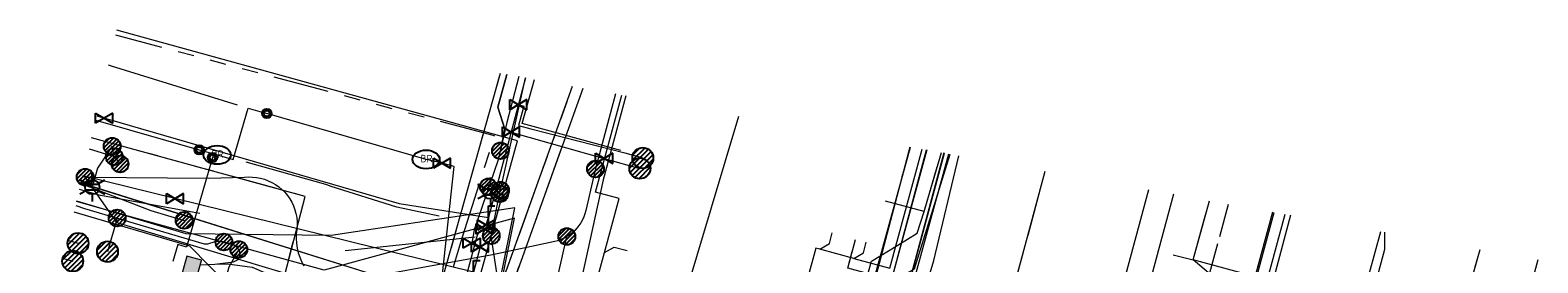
# Model space of a CAD drawing. Header units: metres. Extents: x 197355 to 199157, y 355772 to 356286.
# Tile 33 of 256: x 197363 to 197444, y 356052 to 356065. Entities that reach past the tile are written whole.
import ezdxf
from ezdxf.enums import TextEntityAlignment as Align
from ezdxf.lldxf.tags import DXFTag

# ---------------------------------------------------------------- set-up
doc = ezdxf.new("R2010")
doc.units = ezdxf.units.M
doc.linetypes.add('RI-GWA', pattern=[18.45, 6, -1.8, 1.75, -1.8, 1.75, -1.8, 1.75, -1.8])
doc.linetypes.add('RI-OVERIG', pattern=[17, 5, -2, 2, -2, 0, -2, 2, -2])
for name, color, linetype, lineweight in [('B-WE-KL-DATA_HULPSTUK_KPNB.V.-S', 90, 'Continuous', 25), ('B-WE-KL-DATA_KABELBUNDEL_KPNB.V.-G', 90, 'Continuous', 18), ('B-WE-KL-DATA_KABELBUNDEL_PRORAIL-G', 68, 'Continuous', 18), ('B-WE-KL-DATA_KABELBUNDEL_ZIGGOB.V.-G', 94, 'Continuous', 18), ('B-WE-KL-DATA_TELECOM_BTNEDERLANDN.V.-G', 74, 'KL-TELECOM-ALGEMEEN-N', 18), ('B-WE-KL-DATA_TELECOM_PRORAIL-G', 68, 'KL-TELECOM-ALGEMEEN-N', 18), ('B-WE-KL-DATA_TELECOM_ZIGGOB.V.-G', 94, 'KL-TELECOM-ALGEMEEN-N', 18), ('B-WE-KL-ET_LS_ENEXISNETBEHEERB.V.-G', 190, 'KL-LS-N', 18), ('B-WE-KL-ET_LS_HULPSTUK_ENEXISNETBEHEERB.V.-G', 190, 'Continuous', 18), ('B-WE-KL-ET_LS_HULPSTUK_ENEXISNETBEHEERB.V.-S', 190, 'Continuous', 25), ('B-WE-KL-ET_LS_KABELBUNDEL_ENEXISNETBEHEERB.V.-G', 190, 'KL-BUNDEL-N', 18), ('B-WE-KL-ET_LS_KABELBUNDEL_PRORAIL-G', 198, 'KL-BUNDEL-N', 18), ('B-WE-KL-ET_LS_PRORAIL-G', 198, 'KL-LS-N', 18), ('B-WE-KL-ET_LS_PUTKAST_ENEXISNETBEHEERB.V.-G', 190, 'Continuous', 18), ('B-WE-KL-ET_LS_PUTKAST_ENEXISNETBEHEERB.V.-V', 190, 'Continuous', 18), ('B-WE-KL-ET_MS_10 kV_ENEXISNETBEHEERB.V.-G', 130, 'KL-MS-N', 18), ('B-WE-KL-ET_MS_ENEXISNETBEHEERB.V.-G', 130, 'KL-MS-N', 18), ('B-WE-KL-GAS_HULPSTUK_ENEXISNETBEHEERB.V.-S', 30, 'Continuous', 25), ('B-WE-KL-GAS_LD_AANSLUITLEIDING_100 MBAR_PE_40_ENEXISNETBEHEERB.V.-G', 50, 'KL-GAS-LD-N', 18), ('B-WE-KL-GAS_LD_AANSLUITLEIDING_100 MBAR_PE_50_ENEXISNETBEHEERB.V.-G', 50, 'KL-GAS-LD-N', 18), ('B-WE-KL-GAS_LD_ENEXISNETBEHEERB.V.-G', 50, 'KL-GAS-LD-N', 18), ('B-WE-KL-GAS_LD_HOOFDLEIDING_100 MBAR_PVC_110_ENEXISNETBEHEERB.V.-G', 50, 'KL-GAS-LD-N', 18), ('B-WE-KL-WATER_HULPSTUK_NVWATERLEIDINGMAATSCHAPPIJLIMBURG-S', 170, 'Continuous', 25), ('B-WE-KL-WATER_TRANSPORTLEIDING_NVWATERLEIDINGMAATSCHAPPIJLIMBURG-G', 170, 'KL-WATER-TR-N', 18), ('B-WE-KL-WATER_TRANSPORTLEIDING_PRORAIL-G', 170, 'KL-WATER-TR-N', 18), ('B-WE-RI-GWA_GEMEENTEROERMOND-G', 30, 'RI-GWA', 18), ('B-WE-RI-OVERIG_PRORAIL-G', 10, 'RI-OVERIG', 18), ('B-WE-RI-TRANSPORTLEIDING_PRORAIL-G', 10, 'RI-TRANSPORTLEIDING', 18)]:
    doc.layers.add(name, color=color, linetype=linetype, lineweight=lineweight)
doc.styles.add('NLCS-ISO', font='NLCS-ISO.ttf')
doc.styles.get("Standard").update_dxf_attribs({"font": 'isocp.shx'})
doc.linetypes.add('KL-BUNDEL-N', pattern='A,28,-5,[103,NLCS.SHX,S=1.25,R=0,X=0,Y=0],-5,[103,NLCS.SHX,S=1.25,R=0,X=0,Y=0],-5,[103,NLCS.SHX,S=1.25,R=0,X=0,Y=0],-5,[103,NLCS.SHX,S=1.25,R=0,X=0,Y=0],-5', length=53)
tags = doc.linetypes.add('KL-GAS-LD-N', pattern='A,4,-1,[69,NLCS.SHX,S=0.5,R=0,X=0,Y=0],-1,4,-1,["L",Standard,S=1,R=0,X=0.25,Y=-0.5],-2', length=13).pattern_tags.tags
tags[18] = DXFTag(74, 10)
tags = doc.linetypes.add('KL-LS-N', pattern='A,4,-1,[103,NLCS.SHX,S=0.75,R=0,X=0,Y=0],-1,4,-1,["L",Standard,S=1,R=0,X=0,Y=-0.5],-2', length=13).pattern_tags.tags
tags[18] = DXFTag(74, 10)
tags = doc.linetypes.add('KL-MS-N', pattern='A,4,-1,[103,NLCS.SHX,S=0.75,R=0,X=0,Y=0],-1,4,-1,["M",Standard,S=1,R=0,X=0,Y=-0.5],-2', length=13).pattern_tags.tags
tags[18] = DXFTag(74, 10)
doc.linetypes.add('KL-TELECOM-ALGEMEEN-N', pattern='A,7,-1,[101,NLCS.SHX,S=0.5,R=0,X=0,Y=0],-1', length=9)
doc.linetypes.add('KL-WATER-TR-N', pattern='A,7,-0.5,[168,NLCS.SHX,S=0.75,R=0,X=0.75,Y=0],-2,[168,NLCS.SHX,S=0.75,R=0,X=0.75,Y=0],-2', length=11.5)
tags = doc.linetypes.add('RI-TRANSPORTLEIDING', pattern='A,7,-2,["T",Standard,S=1.8,R=0,X=-0.5,Y=-0.9],-2,7,-2,[102,NLCS.SHX,S=1,R=180,X=0,Y=0],-2', length=22).pattern_tags.tags
tags[6] = DXFTag(74, 10)

# ---------------------------------------------------------------- blocks, each defined once
blk = doc.blocks.new('SKL-ET_HULP_MOF-SO')
h = blk.add_hatch()
h.set_pattern_fill('ANSI31', color=256, scale=6, style=0)
h.set_pattern_definition([(45, (-2.25, -126.982), (-0.53033, 0.53033), [])])
edge = h.paths.add_edge_path()
edge.add_arc((0, 0), 2.25, 0, 360)
at = {"linetype": 'Continuous'}
blk.add_circle((0, 0), 2.25, dxfattribs=at)
blk = doc.blocks.new('SKL-WTB_HULP_AFSLUITER-SO')
for p, q in [((2.3, 1.37), (-2.3, -1.37)), ((-2.3, 1.37), (2.3, -1.37)), ((2.3, -1.37), (2.3, 1.37))]:
    blk.add_line(p, q)
at = {"ltscale": 0.1}
blk.add_line((-2.3, -1.37), (-2.3, 1.37), dxfattribs=at)
blk = doc.blocks.new('SKL-WTB_HULP_AANSLUITPUNT-SO')
h = blk.add_hatch()
h.set_pattern_fill('ANSI31', color=256, scale=3, style=0)
h.set_pattern_definition([(45, (-1.125, -63.491), (-0.265165, 0.265165), [])])
edge = h.paths.add_edge_path()
edge.add_arc((0, 0), 1.12, 0, 360)
at = {"linetype": 'Continuous'}
blk.add_circle((0, 0), 1.12, dxfattribs=at)
blk = doc.blocks.new('SKL-WTB_HULP_EINDKAP-SO')
for p, q in [((0, -0.625), (0, 0.625)), ((0, 0.625), (0.346, 0.625)), ((0, -0.625), (0.346, -0.625))]:
    blk.add_line(p, q)
blk = doc.blocks.new('SKL-ET_HULP_AANSLUITPUNT-SO')
h = blk.add_hatch()
h.set_pattern_fill('ANSI31', color=256, scale=30, style=0)
h.set_pattern_definition([(45, (-11.25, -634.91), (-2.65165, 2.65165), [])])
edge = h.paths.add_edge_path()
edge.add_arc((0, 0), 11.2, 0, 360)
at = {"linetype": 'Continuous'}
blk.add_circle((0, 0), 11.2, dxfattribs=at)
blk = doc.blocks.new('B-SIE-WEG_LICHTMAST-SO')
at = {"ltscale": 0.1}
for p, q in [((-0.334, 0.193), (-0.668, 0.386)), ((0, 0.386), (0, 0.772)), ((0.334, 0.193), (0.668, 0.386)), ((-0.334, -0.193), (-0.668, -0.386)), ((0, -0.386), (0, -0.772)), ((0.334, -0.193), (0.668, -0.386))]:
    blk.add_line(p, q, dxfattribs=at)
at = {"flags": 128}
for points in [[(-0.354, 0.152), (0.354, 0.152)], [(-0.354, -0.152), (0.354, -0.152)]]:
    blk.add_lwpolyline(points, dxfattribs=at)
at = {"ltscale": 0.1}
blk.add_circle((0, 0), 0.386, dxfattribs=at)
at = {"style": 'NLCS-ISO'}
blk.add_attdef('TYPE', text='', height=0.549, dxfattribs=at).set_placement((0, 0.772), align=Align.BOTTOM_CENTER)
blk = doc.blocks.new('SIE-WEG_STRAATPOT_BRANDKRAAN-SO')
blk.add_ellipse((0, 0), major_axis=(-0.729, 0), ratio=0.685994)
at = {"style": 'NLCS-ISO'}
blk.add_text('BR', height=0.4, dxfattribs=at).set_placement((-0.298, -0.153))
blk = doc.blocks.new('SIE-WEG_AFVALBAK_TYPE_01')
for radius in [0.25, 0.156]:
    blk.add_circle((0, 0), radius)

msp = doc.modelspace()

# ---------------------------------------------------------------- hatches: boundary and pattern name
at = {"layer": 'B-WE-KL-ET_LS_PUTKAST_ENEXISNETBEHEERB.V.-V'}
msp.add_hatch(color=256, dxfattribs=at).paths.add_polyline_path([(197371.787, 356050.782), (197371.796, 356050.789), (197372.226, 356052.334), (197372.219, 356052.343), (197371.444, 356052.558), (197371.435, 356052.551), (197371.005, 356051.006), (197371.012, 356050.997), (197371.786, 356050.782)])

# ---------------------------------------------------------------- linework, layer by layer
at = {"layer": 'B-WE-KL-DATA_KABELBUNDEL_KPNB.V.-G', "ltscale": 0.5, "flags": 128}
for points in [[(197394.404, 356061.251), (197393.336, 356057.231)], [(197393.336, 356057.231), (197393.221, 356056.798), (197392.814, 356055.003), (197392.768, 356054.832), (197392.708, 356054.666), (197392.635, 356054.504), (197392.548, 356054.35), (197392.45, 356054.203), (197392.34, 356054.064), (197392.219, 356053.935), (197392.087, 356053.817), (197391.947, 356053.709), (197391.798, 356053.613)], [(197365.992, 356056.791), (197365.85, 356056.828)], [(197365.992, 356056.791), (197372.618, 356056.745), (197374.526, 356056.788), (197374.743, 356056.803), (197374.961, 356056.8), (197375.177, 356056.778), (197375.391, 356056.738), (197375.6, 356056.679), (197375.804, 356056.603), (197376.001, 356056.51), (197376.188, 356056.4), (197376.366, 356056.274), (197376.532, 356056.134), (197376.686, 356055.98), (197376.826, 356055.813), (197376.951, 356055.635), (197377.06, 356055.447), (197377.153, 356055.25), (197377.229, 356055.046), (197377.287, 356054.837), (197377.327, 356054.623), (197377.348, 356054.406), (197377.35, 356054.189), (197377.335, 356053.972), (197377.3, 356053.757), (197377.293, 356053.502), (197377.308, 356053.247), (197377.345, 356052.995), (197377.405, 356052.746), (197377.486, 356052.504), (197377.587, 356052.27), (197377.709, 356052.046)], [(197378.801, 356050.997), (197367.699, 356054.341), (197365.992, 356056.791)], [(197378.801, 356050.997), (197387.818, 356052.653), (197391.153, 356053.363), (197391.321, 356053.406), (197391.486, 356053.462), (197391.645, 356053.531), (197391.798, 356053.613)], [(197388.785, 356040.589), (197389.139, 356041.982), (197391.524, 356052.415), (197391.798, 356053.613)], [(197378.801, 356050.997), (197387.818, 356052.653)]]:
    msp.add_lwpolyline(points, dxfattribs=at)
at = {"layer": 'B-WE-KL-DATA_KABELBUNDEL_PRORAIL-G', "ltscale": 0.5, "flags": 128}
for points in [[(197385.94, 356059.625), (197367.688, 356064.668)], [(197369.814, 355997.008), (197388.244, 356062.359)], [(197389.412, 356059.672), (197390.064, 356062.032)], [(197380.423, 356029.443), (197383.359, 356037.287), (197392.104, 356061.665)], [(197384.825, 356039.687), (197392.673, 356061.562)], [(197393.818, 356052.751), (197394.609, 356055.644), (197393.333, 356055.993), (197394.752, 356061.189)], [(197389.154, 356058.737), (197385.94, 356059.625)], [(197394.697, 356058.212), (197389.412, 356059.672)], [(197363.043, 355999.019), (197377.77, 356055.76), (197366.337, 356058.902)], [(197385.977, 356041.393), (197384.477, 356041.808), (197389.154, 356058.737)], [(197402.553, 356036.814), (197404.133, 356036.377), (197410.219, 356058.407)], [(197403.941, 356042.89), (197405.859, 356049.273), (197410.434, 356051.876), (197412.338, 356058.025)], [(197406.052, 356039.479), (197407.835, 356046.205), (197411.079, 356058.252)], [(197406.411, 356035.395), (197411.472, 356052.318), (197412.806, 356057.941)], [(197407.171, 356052.441), (197409.099, 356051.914), (197410.842, 356058.295)], [(197408.365, 356051.498), (197410.187, 356058.412)], [(197408.365, 356051.498), (197410.187, 356058.412)], [(197408.365, 356051.498), (197410.325, 356050.959), (197412.259, 356058.04)], [(197410.482, 356052.331), (197412.04, 356058.079)], [(197410.939, 356054.944), (197411.875, 356058.109)], [(197412.042, 356037.081), (197417.43, 356057.11)], [(197375.587, 356002.799), (197379.413, 356017.326), (197384.715, 356036.153), (197386.596, 356043.262), (197389.013, 356055.145), (197379.177, 356053.666), (197371.399, 356053.749), (197365.542, 356055.511)], [(197410.939, 356054.944), (197408.868, 356055.506)], [(197424.312, 356055.872), (197422.258, 356048.257), (197419.014, 356036.329)], [(197422.972, 356056.113), (197420.373, 356046.505), (197421.824, 356046.112)], [(197425.356, 356052.361), (197426.237, 356055.526)], [(197409.529, 356053.151), (197410.578, 356053.795), (197410.939, 356054.944)], [(197430.569, 356054.747), (197429.626, 356051.202), (197425.356, 356052.361)], [(197425.591, 356039.737), (197429.693, 356054.904)], [(197430.27, 356054.8), (197427.504, 356044.576), (197425.938, 356044.999)], [(197426.779, 356053.62), (197427.249, 356055.344)], [(197433.283, 356046.138), (197435.42, 356053.874)], [(197405.351, 356052.938), (197405.868, 356053.233), (197406.022, 356053.801)], [(197408.365, 356051.498), (197406.85, 356051.914), (197407.272, 356053.459)], [(197407.171, 356052.441), (197407.688, 356052.736), (197407.843, 356053.304)], [(197408.126, 356052.288), (197409.529, 356053.151)], [(197424.832, 356046.487), (197426.673, 356053.234)], [(197390.793, 356041.679), (197393.818, 356052.751)], [(197393.818, 356052.751), (197394.336, 356053.046), (197395.023, 356052.858)], [(197405.351, 356052.938), (197405.141, 356052.995), (197401.267, 356038.817)], [(197404.625, 356034.341), (197406.454, 356037.467), (197410.482, 356052.331)], [(197407.171, 356052.441), (197405.351, 356052.938)], [(197406.245, 356044.963), (197406.201, 356045.435), (197408.126, 356052.288)], [(197424.29, 356052.637), (197425.356, 356052.361)], [(197443.827, 356052.362), (197437.999, 356030.816), (197424.657, 355980.727)], [(197432.557, 356027.718), (197432.752, 356027.674), (197434.14, 356030.024), (197434.267, 356030.22), (197434.383, 356030.439), (197434.439, 356030.577), (197434.495, 356030.715), (197435.227, 356033.509), (197440.733, 356052.918)]]:
    msp.add_lwpolyline(points, dxfattribs=at)
at = {"layer": 'B-WE-KL-DATA_KABELBUNDEL_ZIGGOB.V.-G', "ltscale": 0.5, "flags": 128}
for points in [[(197394.958, 356061.151), (197393.751, 356056.652), (197390.283, 356040.848)], [(197365.769, 356056.48), (197382.119, 356051.366), (197380.873, 356046.884)], [(197380.873, 356046.884), (197376.764, 356047.842), (197371.595, 356053.086), (197365.402, 356054.914)]]:
    msp.add_lwpolyline(points, dxfattribs=at)
at = {"layer": 'B-WE-KL-DATA_TELECOM_BTNEDERLANDN.V.-G', "ltscale": 0.5, "flags": 128}
for points in [[(197411.091, 356058.25), (197407.8, 356046.2), (197406.1, 356039.5), (197405.4, 356037.1), (197404.6, 356034.3), (197403.792, 356031.573), (197392.572, 355990.252)], [(197411.091, 356058.25), (197407.8, 356046.2), (197406.1, 356039.5), (197405.4, 356037.1), (197404.6, 356034.3), (197403.792, 356031.573), (197392.572, 355990.252)], [(197373.893, 355995.797), (197374, 355996.2), (197379.7, 356017.3), (197385, 356036.1), (197386.6, 356042.7), (197389, 356054.6), (197378.8, 356051.8), (197368.3, 356054.7), (197365.534, 356055.48)], [(197373.893, 355995.797), (197374, 355996.2), (197379.7, 356017.3), (197385, 356036.1), (197386.6, 356042.7), (197389, 356054.6), (197378.8, 356051.8), (197368.3, 356054.7), (197365.534, 356055.48)], [(197429.601, 356054.921), (197424.507, 356036.084), (197423.192, 356031.492), (197421.283, 356024.183), (197416.008, 356005.469), (197412.253, 355992.501), (197410.011, 355985.075)], [(197429.605, 356054.92), (197424.51, 356036.08), (197423.19, 356031.49), (197421.28, 356024.18), (197416.01, 356005.47), (197412.25, 355992.5), (197410.023, 355985.071)]]:
    msp.add_lwpolyline(points, dxfattribs=at)
at = {"layer": 'B-WE-KL-DATA_TELECOM_PRORAIL-G', "ltscale": 0.5, "flags": 128}
for points in [[(197406.411, 356035.395), (197411.472, 356052.318), (197412.806, 356057.941)], [(197406.411, 356035.395), (197411.472, 356052.318), (197412.806, 356057.941)], [(197408.365, 356051.498), (197410.187, 356058.412)], [(197408.365, 356051.498), (197410.325, 356050.959), (197412.259, 356058.04)], [(197410.482, 356052.331), (197412.04, 356058.079)], [(197410.482, 356052.331), (197412.04, 356058.079)], [(197410.482, 356052.331), (197412.04, 356058.079)], [(197410.482, 356052.331), (197412.04, 356058.079)], [(197410.482, 356052.331), (197412.04, 356058.079)], [(197410.482, 356052.331), (197412.04, 356058.079)], [(197375.587, 356002.799), (197379.413, 356017.326), (197384.715, 356036.153), (197386.596, 356043.262), (197389.013, 356055.145), (197379.177, 356053.666), (197371.399, 356053.749), (197365.542, 356055.511)], [(197375.587, 356002.799), (197379.413, 356017.326), (197384.715, 356036.153), (197386.596, 356043.262), (197389.013, 356055.145), (197379.177, 356053.666), (197371.399, 356053.749), (197365.542, 356055.511)], [(197422.972, 356056.113), (197420.373, 356046.505), (197421.824, 356046.112)], [(197422.972, 356056.113), (197420.373, 356046.505), (197421.824, 356046.112)], [(197430.569, 356054.747), (197429.626, 356051.202), (197425.356, 356052.361)], [(197425.591, 356039.737), (197429.693, 356054.904)], [(197425.591, 356039.737), (197429.693, 356054.904)], [(197425.591, 356039.737), (197429.693, 356054.904)], [(197430.27, 356054.8), (197427.504, 356044.576), (197425.938, 356044.999)], [(197404.625, 356034.341), (197406.454, 356037.467), (197410.482, 356052.331)], [(197404.625, 356034.341), (197406.454, 356037.467), (197410.482, 356052.331)], [(197404.625, 356034.341), (197406.454, 356037.467), (197410.482, 356052.331)], [(197404.625, 356034.341), (197406.454, 356037.467), (197410.482, 356052.331)], [(197404.625, 356034.341), (197406.454, 356037.467), (197410.482, 356052.331)], [(197424.29, 356052.637), (197425.356, 356052.361)]]:
    msp.add_lwpolyline(points, dxfattribs=at)
at = {"layer": 'B-WE-KL-DATA_TELECOM_ZIGGOB.V.-G', "ltscale": 0.5, "flags": 128}
msp.add_lwpolyline([(197365.769, 356056.479), (197382.119, 356051.366), (197379.269, 356041.113), (197385.265, 356039.505), (197379.482, 356017.375), (197373.684, 355995.859)], dxfattribs=at)
msp.add_lwpolyline([(197365.769, 356056.479), (197382.119, 356051.366), (197379.269, 356041.113), (197385.265, 356039.505), (197379.482, 356017.375), (197373.684, 355995.859)], dxfattribs=at)
at = {"layer": 'B-WE-KL-ET_LS_ENEXISNETBEHEERB.V.-G', "ltscale": 0.5, "flags": 128}
for points in [[(197387.75, 356053.656), (197388.14, 356055.617), (197389.579, 356062.119)], [(197388.578, 356062.299), (197388.102, 356060.536), (197388.475, 356059.366), (197388.24, 356058.206)], [(197366.197, 356058.306), (197367.548, 356057.891), (197367.86, 356057.498)], [(197367.439, 356058.453), (197366.654, 356057.273), (197366.371, 356056.26)], [(197367.548, 356057.891), (197367.439, 356058.453)], [(197365.764, 356056.459), (197369.508, 356055.007), (197371.296, 356054.478)], [(197388.247, 356056.098), (197387.651, 356056.315), (197387.591, 356056.274)], [(197387.591, 356056.274), (197387.7, 356056.009)], [(197365.487, 356055.278), (197365.962, 356055.121), (197372.361, 356053.222), (197372.564, 356053.226), (197372.95, 356053.351), (197373.301, 356053.354), (197373.425, 356053.319)], [(197367.708, 356054.603), (197367.186, 356052.8)], [(197372.151, 356052.101), (197372.931, 356052.134), (197373.614, 356052.153), (197374.945, 356051.972), (197376.635, 356051.242), (197376.934, 356051.072), (197378.391, 356050.039), (197379.068, 356049.449), (197387.579, 356047.179), (197388.212, 356047.076), (197388.703, 356047.65), (197388.695, 356047.889), (197388.602, 356048.972), (197388.46, 356048.995), (197387.75, 356053.656)], [(197372.151, 356052.101), (197372.931, 356052.134), (197373.945, 356052.254), (197374.189, 356052.375), (197374.289, 356052.628), (197374.274, 356052.775), (197374.223, 356052.913), (197374.105, 356053.067), (197373.943, 356053.173), (197373.425, 356053.319)], [(197374.223, 356052.913), (197373.681, 356051.962), (197373.361, 356050.815), (197372.375, 356050.26), (197371.897, 356050.438)]]:
    msp.add_lwpolyline(points, dxfattribs=at)
at = {"layer": 'B-WE-KL-ET_LS_HULPSTUK_ENEXISNETBEHEERB.V.-G', "ltscale": 0.5, "flags": 128}
msp.add_lwpolyline([(197386.88, 356053.579), (197379.918, 356052.852)], dxfattribs=at)
at = {"layer": 'B-WE-KL-ET_LS_KABELBUNDEL_ENEXISNETBEHEERB.V.-G', "ltscale": 0.5, "flags": 128}
for points in [[(197387.75, 356053.656), (197388.14, 356055.617), (197389.579, 356062.119)], [(197388.24, 356058.206), (197388.475, 356059.366), (197388.102, 356060.536), (197388.578, 356062.299)], [(197366.197, 356058.306), (197367.548, 356057.891), (197367.86, 356057.498)], [(197365.764, 356056.459), (197369.508, 356055.007), (197371.296, 356054.478)], [(197365.487, 356055.278), (197365.962, 356055.121), (197372.361, 356053.222), (197372.564, 356053.226), (197372.95, 356053.351), (197373.301, 356053.354), (197373.425, 356053.319)], [(197372.931, 356052.134), (197373.945, 356052.254), (197374.189, 356052.375), (197374.289, 356052.628), (197374.274, 356052.775), (197374.223, 356052.913), (197374.105, 356053.067), (197373.943, 356053.173), (197373.425, 356053.319)], [(197386.88, 356053.579), (197379.918, 356052.852)], [(197388.212, 356047.076), (197388.703, 356047.65), (197388.695, 356047.889), (197388.602, 356048.972), (197388.46, 356048.995), (197387.75, 356053.656)]]:
    msp.add_lwpolyline(points, dxfattribs=at)
at = {"layer": 'B-WE-KL-ET_LS_KABELBUNDEL_PRORAIL-G', "ltscale": 0.5, "flags": 128}
for points in [[(197381.731, 355995.741), (197385.422, 356007.957), (197401.011, 356060.063)], [(197412.042, 356037.081), (197417.43, 356057.11)], [(197430.569, 356054.747), (197429.626, 356051.202), (197425.356, 356052.361)], [(197421.156, 356002.055), (197426.826, 356022.636), (197432.313, 356042.198), (197434.545, 356050.347), (197435.179, 356051.27), (197435.636, 356052.935), (197435.631, 356053.836)], [(197419.877, 356030.888), (197420.185, 356032.049), (197422.54, 356033.968), (197427.123, 356050.856), (197425.356, 356052.361)]]:
    msp.add_lwpolyline(points, dxfattribs=at)
at = {"layer": 'B-WE-KL-ET_LS_PRORAIL-G', "ltscale": 0.5, "flags": 128}
for points in [[(197381.731, 355995.741), (197385.422, 356007.957), (197401.011, 356060.063)], [(197412.042, 356037.081), (197417.43, 356057.11)], [(197430.569, 356054.747), (197429.626, 356051.202), (197425.356, 356052.361)], [(197421.156, 356002.055), (197426.826, 356022.636), (197432.313, 356042.198), (197434.545, 356050.347), (197435.179, 356051.27), (197435.636, 356052.935), (197435.631, 356053.836)], [(197421.156, 356002.055), (197426.826, 356022.636), (197432.313, 356042.198), (197434.545, 356050.347), (197435.179, 356051.27), (197435.636, 356052.935), (197435.631, 356053.836)], [(197421.156, 356002.055), (197426.826, 356022.636), (197432.313, 356042.198), (197434.545, 356050.347), (197435.179, 356051.27), (197435.636, 356052.935), (197435.631, 356053.836)], [(197421.156, 356002.055), (197426.826, 356022.636), (197432.313, 356042.198), (197434.545, 356050.347), (197435.179, 356051.27), (197435.636, 356052.935), (197435.631, 356053.836)], [(197419.877, 356030.888), (197420.185, 356032.049), (197422.54, 356033.968), (197427.123, 356050.856), (197425.356, 356052.361)]]:
    msp.add_lwpolyline(points, dxfattribs=at)
at = {"layer": 'B-WE-KL-ET_LS_PUTKAST_ENEXISNETBEHEERB.V.-G', "ltscale": 0.5, "flags": 128}
msp.add_lwpolyline([(197371.787, 356050.782), (197371.796, 356050.789), (197372.226, 356052.334), (197372.219, 356052.343), (197371.444, 356052.558), (197371.435, 356052.551), (197371.005, 356051.006), (197371.012, 356050.997), (197371.786, 356050.782), (197371.787, 356050.782)], close=True, dxfattribs=at)
at = {"layer": 'B-WE-KL-ET_MS_10 kV_ENEXISNETBEHEERB.V.-G', "ltscale": 0.5, "flags": 128}
msp.add_lwpolyline([(197372.138, 356054.851), (197366.809, 356055.808), (197365.687, 356056.131)], dxfattribs=at)
at = {"layer": 'B-WE-KL-ET_MS_ENEXISNETBEHEERB.V.-G', "ltscale": 0.5, "flags": 128}
msp.add_lwpolyline([(197372.138, 356054.851), (197366.809, 356055.808), (197365.687, 356056.131)], dxfattribs=at)
at = {"layer": 'B-WE-KL-GAS_LD_AANSLUITLEIDING_100 MBAR_PE_40_ENEXISNETBEHEERB.V.-G', "ltscale": 0.5, "flags": 128}
for points in [[(197367.006, 356059.955), (197366.533, 356059.739)], [(197388.809, 356059.208), (197393.798, 356057.8)], [(197393.798, 356057.8), (197395.713, 356057.26)]]:
    msp.add_lwpolyline(points, dxfattribs=at)
at = {"layer": 'B-WE-KL-GAS_LD_AANSLUITLEIDING_100 MBAR_PE_50_ENEXISNETBEHEERB.V.-G', "ltscale": 0.5, "flags": 128}
msp.add_lwpolyline([(197387.392, 356054.012), (197387.244, 356053.956), (197387.126, 356053.871), (197387.037, 356053.754), (197386.979, 356053.608), (197386.461, 356051.675), (197386.22, 356050.704), (197373.701, 355995.854)], dxfattribs=at)
at = {"layer": 'B-WE-KL-GAS_LD_ENEXISNETBEHEERB.V.-G', "ltscale": 0.5, "flags": 128}
for points in [[(197389.225, 356062.183), (197388.589, 356059.72), (197388.122, 356057.712), (197386.84, 356053.97), (197386.711, 356053.257)], [(197389.199, 356060.679), (197389.487, 356060.603), (197389.213, 356059.564), (197389.868, 356059.39), (197394.91, 356058.091), (197395.873, 356057.82)], [(197370.804, 356055.641), (197365.857, 356056.859)], [(197386.802, 356051.701), (197370.804, 356055.641)], [(197365.051, 356053.416), (197365.611, 356053.25)], [(197364.822, 356052.44), (197365.324, 356052.29)], [(197387.147, 356053.053), (197386.802, 356051.701)]]:
    msp.add_lwpolyline(points, dxfattribs=at)
at = {"layer": 'B-WE-KL-GAS_LD_HOOFDLEIDING_100 MBAR_PVC_110_ENEXISNETBEHEERB.V.-G', "ltscale": 0.5, "flags": 128}
for points in [[(197389.579, 356062.119), (197387.601, 356054.636)], [(197366.61, 356060.069), (197382.824, 356055.384), (197387.601, 356054.636)], [(197387.481, 356054.232), (197387.601, 356054.636)]]:
    msp.add_lwpolyline(points, dxfattribs=at)
at = {"layer": 'B-WE-KL-WATER_TRANSPORTLEIDING_NVWATERLEIDINGMAATSCHAPPIJLIMBURG-G', "ltscale": 0.5, "flags": 128}
for points in [[(197374.158, 356060.652), (197367.408, 356062.747), (197367.249, 356062.796)], [(197372.1, 356058.258), (197372.682, 356058.091), (197373.061, 356057.983), (197373.926, 356057.734), (197374.721, 356060.488), (197375.726, 356060.199)], [(197366.556, 356059.838), (197372.1, 356058.258)], [(197383.978, 356040.885), (197385.76, 356057.37), (197385.112, 356057.539), (197384.255, 356057.742), (197375.726, 356060.199)], [(197372.682, 356058.091), (197372.719, 356058.057), (197372.846, 356057.94), (197372.819, 356057.844)], [(197411.997, 356058.087), (197405.882, 356035.3), (197404.214, 356035.753), (197403.86, 356035.849), (197399.217, 356037.11)], [(197372.819, 356057.844), (197371.428, 356053.042), (197370.948, 356053.181), (197370.683, 356052.268)], [(197384.966, 356054.701), (197382.698, 356055.182), (197379.167, 356056.293), (197378.941, 356056.372), (197378.767, 356056.426), (197374.619, 356057.589)]]:
    msp.add_lwpolyline(points, dxfattribs=at)
at = {"layer": 'B-WE-KL-WATER_TRANSPORTLEIDING_PRORAIL-G', "ltscale": 0.5, "flags": 128}
for points in [[(197385.94, 356059.625), (197367.688, 356064.668)], [(197389.412, 356059.672), (197390.064, 356062.032)], [(197389.154, 356058.737), (197385.94, 356059.625)], [(197394.697, 356058.212), (197389.412, 356059.672)], [(197385.977, 356041.393), (197384.477, 356041.808), (197389.154, 356058.737)], [(197402.553, 356036.814), (197404.133, 356036.377), (197410.219, 356058.407)], [(197403.941, 356042.89), (197405.859, 356049.273), (197410.434, 356051.876), (197412.338, 356058.025)], [(197424.312, 356055.872), (197422.258, 356048.257), (197419.014, 356036.329)], [(197433.283, 356046.138), (197435.42, 356053.874)]]:
    msp.add_lwpolyline(points, dxfattribs=at)
at = {"layer": 'B-WE-RI-GWA_GEMEENTEROERMOND-G', "ltscale": 0.5, "flags": 128}
for points in [[(197387.931, 356059.002), (197367.626, 356064.402)], [(197386.205, 356053.586), (197387.931, 356059.002)], [(197383.101, 356043.15), (197386.205, 356053.586)]]:
    msp.add_lwpolyline(points, dxfattribs=at)
at = {"layer": 'B-WE-RI-OVERIG_PRORAIL-G', "ltscale": 0.5, "flags": 128}
for points in [[(197369.814, 355997.008), (197388.244, 356062.359)], [(197380.423, 356029.443), (197383.359, 356037.287), (197392.104, 356061.665)], [(197384.825, 356039.687), (197392.673, 356061.562)], [(197363.043, 355999.019), (197377.77, 356055.76), (197366.337, 356058.902)], [(197406.052, 356039.479), (197407.835, 356046.205), (197411.079, 356058.252)], [(197406.052, 356039.479), (197407.835, 356046.205), (197411.079, 356058.252)], [(197406.052, 356039.479), (197407.835, 356046.205), (197411.079, 356058.252)], [(197406.052, 356039.479), (197407.835, 356046.205), (197411.079, 356058.252)], [(197406.052, 356039.479), (197407.835, 356046.205), (197411.079, 356058.252)], [(197408.365, 356051.498), (197410.187, 356058.412)], [(197410.939, 356054.944), (197411.875, 356058.109)], [(197410.939, 356054.944), (197411.875, 356058.109)], [(197412.042, 356037.081), (197417.43, 356057.11)], [(197412.042, 356037.081), (197417.43, 356057.11)], [(197412.042, 356037.081), (197417.43, 356057.11)], [(197412.042, 356037.081), (197417.43, 356057.11)], [(197412.042, 356037.081), (197417.43, 356057.11)], [(197412.042, 356037.081), (197417.43, 356057.11)], [(197412.042, 356037.081), (197417.43, 356057.11)], [(197412.042, 356037.081), (197417.43, 356057.11)], [(197412.042, 356037.081), (197417.43, 356057.11)], [(197412.042, 356037.081), (197417.43, 356057.11)], [(197412.042, 356037.081), (197417.43, 356057.11)], [(197412.042, 356037.081), (197417.43, 356057.11)], [(197412.042, 356037.081), (197417.43, 356057.11)], [(197412.042, 356037.081), (197417.43, 356057.11)], [(197412.042, 356037.081), (197417.43, 356057.11)], [(197412.042, 356037.081), (197417.43, 356057.11)], [(197412.042, 356037.081), (197417.43, 356057.11)], [(197412.042, 356037.081), (197417.43, 356057.11)], [(197412.042, 356037.081), (197417.43, 356057.11)], [(197412.042, 356037.081), (197417.43, 356057.11)], [(197412.042, 356037.081), (197417.43, 356057.11)], [(197412.042, 356037.081), (197417.43, 356057.11)], [(197410.939, 356054.944), (197408.868, 356055.506)], [(197425.356, 356052.361), (197426.237, 356055.526)], [(197409.529, 356053.151), (197410.578, 356053.795), (197410.939, 356054.944)], [(197409.529, 356053.151), (197410.578, 356053.795), (197410.939, 356054.944)], [(197408.365, 356051.498), (197406.85, 356051.914), (197407.272, 356053.459)], [(197408.126, 356052.288), (197409.529, 356053.151)], [(197406.245, 356044.963), (197406.201, 356045.435), (197408.126, 356052.288)], [(197406.245, 356044.963), (197406.201, 356045.435), (197408.126, 356052.288)], [(197443.827, 356052.362), (197437.999, 356030.816), (197424.657, 355980.727)], [(197432.557, 356027.718), (197432.752, 356027.674), (197434.14, 356030.024), (197434.267, 356030.22), (197434.383, 356030.439), (197434.439, 356030.577), (197434.495, 356030.715), (197435.227, 356033.509), (197440.733, 356052.918)]]:
    msp.add_lwpolyline(points, dxfattribs=at)
at = {"layer": 'B-WE-RI-TRANSPORTLEIDING_PRORAIL-G', "ltscale": 0.5, "flags": 128}
for points in [[(197393.818, 356052.751), (197394.609, 356055.644), (197393.333, 356055.993), (197394.752, 356061.189)], [(197407.171, 356052.441), (197409.099, 356051.914), (197410.842, 356058.295)], [(197426.779, 356053.62), (197427.249, 356055.344)], [(197405.351, 356052.938), (197405.868, 356053.233), (197406.022, 356053.801)], [(197407.171, 356052.441), (197407.688, 356052.736), (197407.843, 356053.304)], [(197424.832, 356046.487), (197426.673, 356053.234)], [(197390.793, 356041.679), (197393.818, 356052.751)], [(197393.818, 356052.751), (197394.336, 356053.046), (197395.023, 356052.858)], [(197405.351, 356052.938), (197405.141, 356052.995), (197401.267, 356038.817)], [(197407.171, 356052.441), (197405.351, 356052.938)]]:
    msp.add_lwpolyline(points, dxfattribs=at)

# ---------------------------------------------------------------- block references
at = {"layer": 'B-WE-KL-DATA_HULPSTUK_KPNB.V.-S', "xscale": 0.2, "yscale": 0.2, "zscale": 0.2}
for p in [(197365.992, 356056.791), (197365.992, 356056.791), (197365.992, 356056.791), (197393.336, 356057.231), (197393.336, 356057.231), (197391.798, 356053.613), (197391.798, 356053.613), (197391.798, 356053.613)]:
    msp.add_blockref('SKL-ET_HULP_MOF-SO', p, dxfattribs=at)
at = {"layer": 'B-WE-KL-ET_LS_HULPSTUK_ENEXISNETBEHEERB.V.-S'}
for name, p, xscale, yscale, zscale in [('SKL-ET_HULP_MOF-SO', (197367.439, 356058.453), 0.2, 0.2, 0.2), ('SKL-ET_HULP_MOF-SO', (197367.548, 356057.891), 0.2, 0.2, 0.2), ('SKL-ET_HULP_MOF-SO', (197367.86, 356057.498), 0.2, 0.2, 0.2), ('SKL-ET_HULP_MOF-SO', (197388.24, 356058.206), 0.2, 0.2, 0.2), ('SKL-ET_HULP_MOF-SO', (197387.591, 356056.274), 0.2, 0.2, 0.2), ('SKL-ET_HULP_MOF-SO', (197388.204, 356055.903), 0.2, 0.2, 0.2), ('SKL-ET_HULP_MOF-SO', (197388.247, 356056.098), 0.2, 0.2, 0.2), ('SKL-ET_HULP_MOF-SO', (197367.708, 356054.603), 0.2, 0.2, 0.2), ('SKL-ET_HULP_MOF-SO', (197371.296, 356054.478), 0.2, 0.2, 0.2), ('SKL-ET_HULP_MOF-SO', (197387.75, 356053.656), 0.2, 0.2, 0.2), ('SKL-ET_HULP_AANSLUITPUNT-SO', (197367.186, 356052.8), 0.05, 0.05, 0.05), ('SKL-ET_HULP_MOF-SO', (197373.425, 356053.319), 0.2, 0.2, 0.2), ('SKL-ET_HULP_MOF-SO', (197374.223, 356052.913), 0.2, 0.2, 0.2)]:
    msp.add_blockref(name, p, dxfattribs=dict(at, xscale=xscale, yscale=yscale, zscale=zscale))
for p in [(197366.371, 356056.26), (197387.7, 356056.009)]:
    msp.add_blockref('B-SIE-WEG_LICHTMAST-SO', p, dxfattribs=at)
at = {"layer": 'B-WE-KL-GAS_HULPSTUK_ENEXISNETBEHEERB.V.-S'}
for name, p, xscale, yscale, zscale in [('SKL-WTB_HULP_AFSLUITER-SO', (197389.199, 356060.679), 0.2, 0.2, 0.2), ('SKL-WTB_HULP_AFSLUITER-SO', (197367.006, 356059.955), 0.2, 0.2, 0.2), ('SKL-WTB_HULP_AFSLUITER-SO', (197388.809, 356059.208), 0.2, 0.2, 0.2), ('SKL-WTB_HULP_AFSLUITER-SO', (197393.798, 356057.8), 0.2, 0.2, 0.2), ('SKL-WTB_HULP_AANSLUITPUNT-SO', (197395.873, 356057.82), 0.5, 0.5, 0.5), ('SKL-WTB_HULP_AANSLUITPUNT-SO', (197395.713, 356057.26), 0.5, 0.5, 0.5), ('SKL-WTB_HULP_AFSLUITER-SO', (197370.804, 356055.641), 0.2, 0.2, 0.2), ('SKL-WTB_HULP_AFSLUITER-SO', (197370.804, 356055.641), 0.2, 0.2, 0.2), ('SKL-WTB_HULP_AFSLUITER-SO', (197387.392, 356054.012), 0.2, 0.2, 0.2), ('SKL-WTB_HULP_AFSLUITER-SO', (197387.481, 356054.232), 0.2, 0.2, 0.2), ('SKL-WTB_HULP_AANSLUITPUNT-SO', (197365.611, 356053.25), 0.5, 0.5, 0.5), ('SKL-WTB_HULP_AFSLUITER-SO', (197386.711, 356053.257), 0.2, 0.2, 0.2), ('SKL-WTB_HULP_AFSLUITER-SO', (197387.147, 356053.053), 0.2, 0.2, 0.2), ('SKL-WTB_HULP_AANSLUITPUNT-SO', (197365.324, 356052.29), 0.5, 0.5, 0.5)]:
    msp.add_blockref(name, p, dxfattribs=dict(at, xscale=xscale, yscale=yscale, zscale=zscale))
for p in [(197387.601, 356054.636), (197386.802, 356051.701)]:
    msp.add_blockref('SKL-WTB_HULP_EINDKAP-SO', p, dxfattribs=at)
at = {"layer": 'B-WE-KL-WATER_HULPSTUK_NVWATERLEIDINGMAATSCHAPPIJLIMBURG-S'}
for name, p in [('SIE-WEG_AFVALBAK_TYPE_01', (197375.726, 356060.199)), ('SIE-WEG_AFVALBAK_TYPE_01', (197372.1, 356058.258)), ('SIE-WEG_STRAATPOT_BRANDKRAAN-SO', (197373.061, 356057.983)), ('SIE-WEG_AFVALBAK_TYPE_01', (197372.819, 356057.844)), ('SIE-WEG_STRAATPOT_BRANDKRAAN-SO', (197384.255, 356057.742))]:
    msp.add_blockref(name, p, dxfattribs=at)
at = {"layer": 'B-WE-KL-WATER_HULPSTUK_NVWATERLEIDINGMAATSCHAPPIJLIMBURG-S', "xscale": 0.2, "yscale": 0.2, "zscale": 0.2}
msp.add_blockref('SKL-WTB_HULP_AFSLUITER-SO', (197385.112, 356057.539), dxfattribs=at)

doc.saveas('drawing.dxf')
